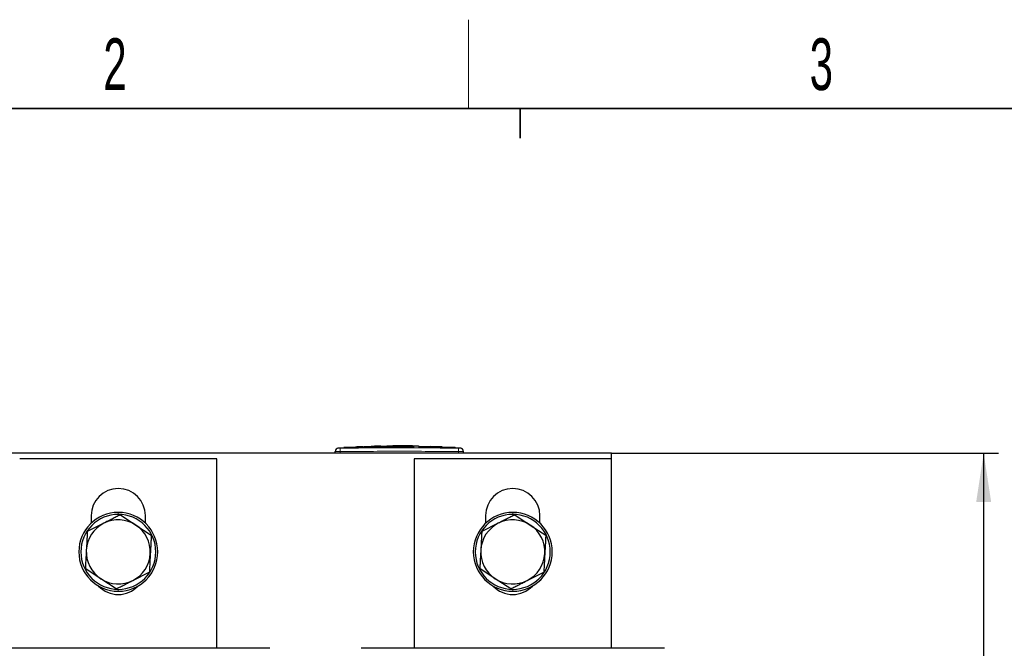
# Model space of a CAD drawing. Header units: millimetres. Extents: x 5 to 418, y 2 to 292.
# Tile 7 of 20: x 91 to 158, y 246 to 288. Entities that reach past the tile are written whole.
import ezdxf

# ---------------------------------------------------------------- set-up
doc = ezdxf.new("R2010")
doc.units = ezdxf.units.MM
doc.layers.add('SLD-0', color=7, linetype='Continuous')
doc.styles.add('SLDTEXTSTYLE0', font='TXT', dxfattribs={"width": 0.605})
doc.dimstyles.new('SLDDIMSTYLE1', dxfattribs={"dimtxt": 3.5, "dimasz": 3.302, "dimexe": 0, "dimexo": 0.0625, "dimgap": 0.875, "dimtad": 1, "dimdec": 0, "dimlfac": 3, "dimrnd": 1e-09, "dimzin": 12, "dimdsep": 46, "dimtxsty": 'SLDTEXTSTYLE0', "dimsah": 1, "dimcen": 0.09, "dimadec": 0, "dimazin": 3, "dimtfac": 1, "dimtdec": 0, "dimtofl": 0, "dimtmove": 0, "dimatfit": 3, "dimfxl": 1, "dimfrac": 2, "dimtolj": 1, "dimtzin": 12, "dimarcsym": 0})

# ---------------------------------------------------------------- blocks, each defined once
blk = doc.blocks.new('_D_1')
at = {"layer": 'SLD-0'}
for p, q in [((131.16, 259.209), (157.327, 259.209)), ((156.327, 187.775), (156.327, 259.209)), ((146.327, 187.775), (157.327, 187.775))]:
    blk.add_line(p, q, dxfattribs=at)
for points in [[(156.327, 259.209), (155.819, 255.907), (156.835, 255.907)], [(156.327, 187.775), (156.835, 191.077), (155.819, 191.077)]]:
    blk.add_solid(points, dxfattribs=at)
at = {"layer": 'SLD-0', "insert": (151.815, 219.481), "char_height": 3.5, "attachment_point": 1, "rotation": 90, "style": 'SLDTEXTSTYLE0'}
blk.add_mtext('214', dxfattribs=at)

msp = doc.modelspace()

# ---------------------------------------------------------------- linework, layer by layer
at = {"color": 7, "linetype": 'Continuous', "lineweight": 25}
for p, q in [((113.8565, 259.6119), (113.078, 259.5853)), ((113.1232, 259.5714), (113.8559, 259.5954)), ((113.8559, 259.5954), (113.8559, 259.5887)), ((114.8799, 259.6469), (114.4216, 259.6312)), ((114.6629, 259.6174), (114.6629, 259.6107)), ((115.565, 259.6921), (115.1451, 259.6781)), ((116.3954, 259.6986), (115.5659, 259.6703)), ((116.3954, 259.6936), (116.3954, 259.7109)), ((117.8299, 259.6382), (117.8299, 259.6315)), ((118.1215, 259.6959), (118.1215, 259.6765)), ((118.1215, 259.6343), (120.0138, 259.5886)), ((118.1215, 259.6343), (118.1215, 259.6276)), ((120.0138, 259.582), (118.1215, 259.6276)), ((120.4572, 259.587), (118.161, 259.6691)), ((118.9344, 259.669), (118.9344, 259.6562)), ((119.5148, 259.6431), (118.9344, 259.669)), ((118.9344, 259.6623), (119.5148, 259.6365)), ((118.9344, 259.6562), (119.5148, 259.6331)), ((119.7273, 259.6225), (119.7273, 259.6291)), ((131.16, 259.2086), (64.4933, 259.2086)), ((112.4933, 259.2086), (112.4933, 259.3125)), ((113.1234, 259.5761), (112.662, 259.5527)), ((113.8559, 259.5887), (113.1232, 259.5647)), ((113.1232, 259.5714), (113.1232, 259.5647)), ((120.536, 259.5789), (120.536, 259.5723)), ((120.9912, 259.5527), (120.536, 259.5742)), ((121.16, 259.2086), (121.16, 259.3125)), ((131.16, 258.8252), (131.16, 259.2086)), ((104.4933, 258.8252), (91.16, 258.8252)), ((104.4933, 246.0252), (104.4933, 258.8252)), ((117.8266, 258.8252), (117.8266, 246.0252)), ((131.16, 258.8252), (117.8266, 258.8252)), ((131.16, 246.0252), (131.16, 258.8252)), ((95.9933, 254.9919), (95.9933, 254.4784)), ((97.9636, 255.04), (99.0111, 254.3562)), ((99.66, 254.4784), (99.66, 254.9919)), ((122.66, 254.9919), (122.66, 254.4784)), ((124.6303, 255.04), (125.6777, 254.3562)), ((126.3266, 254.4784), (126.3266, 254.9919)), ((96.8477, 254.4748), (95.7317, 253.9096)), ((99.0111, 254.3562), (100.0585, 253.6723)), ((123.5143, 254.4748), (122.3984, 253.9096)), ((125.6777, 254.3562), (126.7252, 253.6723)), ((96.6422, 250.7276), (95.5947, 251.4115)), ((98.8056, 250.609), (99.9216, 251.1742)), ((123.3089, 250.7276), (122.2614, 251.4115)), ((125.4723, 250.609), (126.5882, 251.1742)), ((97.6897, 250.0438), (96.6422, 250.7276)), ((124.3563, 250.0438), (123.3089, 250.7276)), ((108.0766, 246.0252), (87.5766, 246.0252)), ((134.7433, 246.0252), (114.2433, 246.0252))]:
    msp.add_line(p, q, dxfattribs=at)
at = {"color": 7, "linetype": 'Continuous', "lineweight": 18}
for p, q in [((119.5148, 259.6431), (119.5148, 259.6365)), ((112.8238, 259.5458), (112.8266, 259.3126)), ((112.8266, 259.2086), (112.8266, 259.3126)), ((120.0138, 259.5886), (120.0138, 259.582)), ((120.8295, 259.5458), (120.8266, 259.3126)), ((120.8266, 259.2086), (120.8266, 259.3126)), ((97.8266, 255.0752), (97.8266, 255.2086)), ((124.4933, 255.0752), (124.4933, 255.2086)), ((97.8266, 250.0086), (97.8266, 249.8752)), ((124.4933, 250.0086), (124.4933, 249.8752))]:
    msp.add_line(p, q, dxfattribs=at)
at = {"color": 7, "linetype": 'Continuous', "lineweight": 25}
for centre, radius, start, end in [((112.7266, 259.323), 0.2333, 93.571236, 180.001701), ((120.9266, 259.323), 0.2333, 359.998284, 86.658763), ((97.8266, 254.9919), 1.8333, 0, 180), ((124.4933, 254.9919), 1.8333, 0, 180), ((97.8266, 252.5419), 2.6667, 90, 270), ((97.8266, 252.5419), 2.5333, 90, 270), ((97.8266, 252.5419), 2.6667, 270, 90), ((97.8266, 252.5419), 2.5333, 270, 90), ((124.4933, 252.5419), 2.6667, 90, 270), ((124.4933, 252.5419), 2.5333, 90, 270), ((124.4933, 252.5419), 2.6667, 270, 90), ((124.4933, 252.5419), 2.5333, 270, 90), ((97.8266, 252.5419), 2.1667, 116.861849, 176.861849), ((97.8266, 252.5419), 2.1667, 56.861849, 116.861849), ((97.8266, 252.5419), 2.1667, 356.861849, 56.861849), ((124.4933, 252.5419), 2.1667, 116.861849, 176.861849), ((124.4933, 252.5419), 2.1667, 56.861849, 116.861849), ((124.4933, 252.5419), 2.1667, 356.861849, 56.861849), ((97.8266, 252.5419), 2.1667, 176.861849, 236.861849), ((97.8266, 252.5419), 2.1667, 296.861849, 356.861849), ((124.4933, 252.5419), 2.1667, 176.861849, 236.861849), ((124.4933, 252.5419), 2.1667, 296.861849, 356.861849), ((97.8266, 252.5419), 2.1667, 236.861849, 296.861849), ((124.4933, 252.5419), 2.1667, 236.861849, 296.861849), ((97.8266, 251.4919), 1.8333, 223.445346, 316.554654), ((124.4933, 251.4919), 1.8333, 223.445346, 316.554654)]:
    msp.add_arc(centre, radius, start, end, dxfattribs=at)
at = {"color": 7, "linetype": 'Continuous', "lineweight": 18}
for centre, start, end in [((112.7266, 259.3125), 90.990495, 179.998049), ((120.9266, 259.3125), 0.001948, 89.00993)]:
    msp.add_arc(centre, 0.2333, start, end, dxfattribs=at)
at = {"color": 7, "linetype": 'Continuous', "lineweight": 25}
for points, knots in [([(113.8559, 259.6298), (113.9903, 259.6362), (114.2594, 259.6489), (114.5283, 259.6279), (114.6629, 259.6174)], [0, 0, 0, 0, 0.4995776, 1, 1, 1, 1]), ([(114.6629, 259.6107), (114.5286, 259.6212), (114.2596, 259.6423), (113.9905, 259.6295), (113.8559, 259.6231)], [0, 0, 0, 0, 0.4995035, 1, 1, 1, 1]), ([(114.6629, 259.6174), (115.1906, 259.628), (116.2462, 259.6492), (117.3019, 259.6418), (117.8299, 259.6382)], [0, 0, 0, 0, 0.4999225, 1, 1, 1, 1]), ([(117.8299, 259.6315), (117.3021, 259.6351), (116.2463, 259.6425), (115.1908, 259.6213), (114.6629, 259.6107)], [0, 0, 0, 0, 0.4999181, 1, 1, 1, 1]), ([(114.8791, 259.6718), (114.9618, 259.676), (115.1906, 259.6873), (115.4191, 259.6622), (115.565, 259.6461)], [0, 0, 0, 0, 0.3617553, 1, 1, 1, 1]), ([(115.565, 259.6461), (115.565, 259.6594), (115.565, 259.686), (115.565, 259.7023), (115.565, 259.6974), (115.565, 259.6967)], [0, 0, 0, 0, 0.4610541, 0.9228532, 1, 1, 1, 1]), ([(116.3954, 259.7109), (116.683, 259.7121), (117.2585, 259.7146), (117.8338, 259.7021), (118.1215, 259.6959)], [0, 0, 0, 0, 0.4999244, 1, 1, 1, 1]), ([(117.8559, 259.6938), (117.6568, 259.698), (117.17, 259.7081), (116.6831, 259.7057), (116.3954, 259.7042)], [0, 0, 0, 0, 0.4089864, 1, 1, 1, 1]), ([(117.8299, 259.6862), (117.5908, 259.6897), (117.1127, 259.6968), (116.6345, 259.6947), (116.3954, 259.6936)], [0, 0, 0, 0, 0.4999585, 1, 1, 1, 1]), ([(119.5148, 259.6331), (119.5265, 259.6326), (119.5504, 259.6316), (119.5851, 259.6304), (119.6181, 259.6294), (119.6479, 259.6287), (119.6741, 259.6282), (119.6956, 259.6279), (119.7121, 259.628), (119.723, 259.6283), (119.728, 259.6288), (119.7269, 259.6296), (119.7198, 259.6307), (119.7069, 259.6319), (119.6885, 259.6333), (119.6653, 259.6349), (119.6377, 259.6366), (119.6067, 259.6384), (119.5729, 259.6402), (119.5456, 259.6416), (119.526, 259.6426), (119.5185, 259.643), (119.5148, 259.6431)], [0, 0, 0, 0, 0.0529185, 0.1073704, 0.1602893, 0.2147451, 0.2676247, 0.3220395, 0.3748892, 0.4292717, 0.4821188, 0.5364972, 0.5893674, 0.6437684, 0.6966825, 0.7511281, 0.8040953, 0.858596, 0.911608, 0.9661563, 0.9830544, 1, 1, 1, 1]), ([(119.5148, 259.6365), (119.5265, 259.6359), (119.5505, 259.6347), (119.5852, 259.6329), (119.6182, 259.631), (119.648, 259.6293), (119.6743, 259.6276), (119.6958, 259.6261), (119.7124, 259.6247), (119.7228, 259.6236), (119.7276, 259.6228), (119.7268, 259.6225), (119.7266, 259.6225)], [0, 0, 0, 0, 0.1060229, 0.2151207, 0.3211435, 0.4302412, 0.5362551, 0.6453476, 0.7512862, 0.860303, 0.9661364, 1, 1, 1, 1]), ([(112.4933, 259.3125), (112.4933, 259.3165), (112.4933, 259.3226), (112.4933, 259.322), (112.4933, 259.3217)], [0, 0, 0, 0, 0.6377978, 1, 1, 1, 1]), ([(120.0138, 259.5886), (120.0773, 259.5869), (120.2042, 259.5833), (120.3724, 259.5806), (120.4818, 259.5791), (120.5223, 259.579), (120.536, 259.5789)], [0, 0, 0, 0, 0.2851253, 0.5702516, 0.8553553, 1, 1, 1, 1]), ([(120.536, 259.5723), (120.5062, 259.5724), (120.4466, 259.5728), (120.2928, 259.5752), (120.1412, 259.5782), (120.0459, 259.581), (120.0138, 259.582)], [0, 0, 0, 0, 0.285052, 0.570102, 0.8551915, 1, 1, 1, 1]), ([(120.536, 259.5789), (120.5696, 259.5788), (120.6367, 259.5785), (120.6179, 259.5819), (120.5341, 259.5875), (120.4936, 259.5902)], [0, 0, 0, 0, 0.3407821, 0.6815687, 1, 1, 1, 1]), ([(120.6099, 259.5737), (120.6132, 259.5732), (120.6244, 259.5715), (120.5727, 259.5719), (120.536, 259.5723)], [0, 0, 0, 0, 0.2906381, 1, 1, 1, 1]), ([(121.16, 259.3217), (121.16, 259.322), (121.16, 259.3229), (121.16, 259.3168), (121.16, 259.3125)], [0, 0, 0, 0, 0.3187816, 1, 1, 1, 1]), ([(97.9636, 255.04), (97.8718, 254.9935), (97.6881, 254.9005), (97.4099, 254.7596), (97.1296, 254.6176), (96.9417, 254.5224), (96.8477, 254.4748)], [0, 0, 0, 0, 0.2488583, 0.49808, 0.7487234, 1, 1, 1, 1]), ([(124.6303, 255.04), (124.5385, 254.9935), (124.3548, 254.9005), (124.0766, 254.7596), (123.7962, 254.6176), (123.6084, 254.5224), (123.5143, 254.4748)], [0, 0, 0, 0, 0.24885833, 0.49808005, 0.74872337, 1, 1, 1, 1]), ([(95.7317, 253.9096), (95.731, 253.8966), (95.7084, 253.4849), (95.6855, 253.0661), (95.6632, 252.6605)], [0, 0, 0, 0, 0.03148504, 1, 1, 1, 1]), ([(100.0585, 253.6723), (100.0578, 253.6594), (100.0517, 253.5471), (100.04, 253.3344), (100.0235, 253.0328), (100.0068, 252.7288), (99.9956, 252.5252), (99.9901, 252.4233)], [0, 0, 0, 0, 0.0314474, 0.2725242, 0.5139432, 0.7566821, 1, 1, 1, 1]), ([(122.3984, 253.9096), (122.3977, 253.8966), (122.3751, 253.4849), (122.3521, 253.0661), (122.3299, 252.6605)], [0, 0, 0, 0, 0.031485, 1, 1, 1, 1]), ([(126.7252, 253.6723), (126.7245, 253.6594), (126.7183, 253.5471), (126.7067, 253.3344), (126.6901, 253.0328), (126.6735, 252.7288), (126.6623, 252.5252), (126.6567, 252.4233)], [0, 0, 0, 0, 0.0314474, 0.2725242, 0.5139432, 0.7566821, 1, 1, 1, 1]), ([(95.6632, 252.6605), (95.6589, 252.5817), (95.6503, 252.4241), (95.6373, 252.1876), (95.6243, 251.9512), (95.6129, 251.7431), (95.6031, 251.5632), (95.5975, 251.462), (95.5947, 251.4115)], [0, 0, 0, 0, 0.1880433, 0.3763739, 0.5654879, 0.7548234, 0.877392, 1, 1, 1, 1]), ([(99.9901, 252.4233), (99.9727, 252.1071), (99.9497, 251.688), (99.9271, 251.2755), (99.9216, 251.1742)], [0, 0, 0, 0, 0.7546767, 1, 1, 1, 1]), ([(122.3299, 252.6605), (122.3256, 252.5817), (122.3169, 252.4241), (122.304, 252.1876), (122.291, 251.9512), (122.2796, 251.7431), (122.2697, 251.5632), (122.2642, 251.462), (122.2614, 251.4115)], [0, 0, 0, 0, 0.1880433, 0.3763739, 0.5654879, 0.7548234, 0.877392, 1, 1, 1, 1]), ([(126.6567, 252.4233), (126.6394, 252.1071), (126.6164, 251.688), (126.5938, 251.2755), (126.5882, 251.1742)], [0, 0, 0, 0, 0.7546767, 1, 1, 1, 1]), ([(97.6897, 250.0438), (97.7815, 250.0903), (97.9652, 250.1833), (98.2434, 250.3243), (98.5237, 250.4662), (98.7116, 250.5614), (98.8056, 250.609)], [0, 0, 0, 0, 0.24885833, 0.49808005, 0.74872337, 1, 1, 1, 1]), ([(124.3563, 250.0438), (124.4481, 250.0903), (124.6318, 250.1833), (124.9101, 250.3243), (125.1904, 250.4662), (125.3782, 250.5614), (125.4723, 250.609)], [0, 0, 0, 0, 0.24885833, 0.49808005, 0.74872337, 1, 1, 1, 1])]:
    msp.add_open_spline(points, degree=3, knots=knots, dxfattribs=at)
at = {"color": 7, "linetype": 'Continuous', "lineweight": 18}
for points, knots in [([(112.8266, 259.3126), (112.822, 259.3126), (112.8082, 259.3125), (112.7851, 259.3124), (112.7573, 259.3123), (112.7344, 259.3123), (112.7077, 259.3122), (112.6818, 259.3122), (112.6532, 259.3121), (112.6335, 259.3121), (112.6074, 259.3121), (112.5801, 259.3121), (112.5569, 259.3121), (112.5364, 259.3122), (112.5192, 259.3122), (112.507, 259.3123), (112.4996, 259.3123), (112.4945, 259.3124), (112.4937, 259.3125), (112.4933, 259.3125)], [0, 0, 0, 0, 0.0263587, 0.0792927, 0.1329862, 0.1874577, 0.2148249, 0.2940861, 0.3477815, 0.4022549, 0.4296232, 0.5357869, 0.6169537, 0.6443213, 0.7504827, 0.8316477, 0.8590146, 0.9291828, 1, 1, 1, 1]), ([(112.712, 259.5558), (112.712, 259.5558), (112.7115, 259.5562), (112.7137, 259.5544), (112.7191, 259.5492), (112.7226, 259.5458)], [0, 0, 0, 0, 0.0215828, 0.3621264, 1, 1, 1, 1]), ([(112.7226, 259.5458), (112.7232, 259.5458), (112.7246, 259.5456), (112.737, 259.5454), (112.7598, 259.5454), (112.7899, 259.5455), (112.8125, 259.5457), (112.8238, 259.5458)], [0, 0, 0, 0, 0.1406569, 0.35550383, 0.57103286, 0.78617163, 1, 1, 1, 1]), ([(112.8238, 259.5458), (113.4909, 259.5527), (114.8252, 259.5664), (116.8268, 259.5711), (118.8283, 259.5664), (120.1624, 259.5527), (120.8295, 259.5458)], [0, 0, 0, 0, 0.2500113, 0.5000392, 0.7500099, 1, 1, 1, 1]), ([(120.8266, 259.3126), (120.1601, 259.3198), (118.8269, 259.3343), (116.8269, 259.3403), (114.8268, 259.3343), (113.4934, 259.3198), (112.8266, 259.3126)], [0, 0, 0, 0, 0.249976, 0.499961, 0.7499755, 1, 1, 1, 1]), ([(121.16, 259.3125), (121.1563, 259.3124), (121.1489, 259.3122), (121.0915, 259.3121), (121.0069, 259.3121), (120.9132, 259.3123), (120.8512, 259.3125), (120.8266, 259.3126)], [0, 0, 0, 0, 0.2146728, 0.4293525, 0.6440267, 0.8586958, 1, 1, 1, 1]), ([(120.8295, 259.5458), (120.8369, 259.5458), (120.8556, 259.5456), (120.8838, 259.5454), (120.9094, 259.5454), (120.9269, 259.5455), (120.9294, 259.5457), (120.9307, 259.5458)], [0, 0, 0, 0, 0.1405668, 0.3553275, 0.5708435, 0.7860436, 1, 1, 1, 1]), ([(120.9307, 259.5458), (120.935, 259.5499), (120.9412, 259.5558), (120.9403, 259.555), (120.94, 259.5547)], [0, 0, 0, 0, 0.68100332, 1, 1, 1, 1])]:
    msp.add_open_spline(points, degree=3, knots=knots, dxfattribs=at)
at = {"layer": 'SLD-0', "lineweight": 18}
msp.add_line((121.5, 282.5), (121.5, 288.5), dxfattribs=at)
at = {"layer": 'SLD-0', "lineweight": 35}
msp.add_line((408, 282.5), (26, 282.5), dxfattribs=at)
at = {"layer": 'SLD-0'}
for p, q in [((125, 280.5), (125, 282.5)), ((125, 282.5), (125, 280.5))]:
    msp.add_line(p, q, dxfattribs=at)

# ---------------------------------------------------------------- texts
at = {"layer": 'SLD-0', "char_height": 3.5, "attachment_point": 2, "style": 'SLDTEXTSTYLE0'}
for s, insert in [('2', (97.6027, 287.243)), ('3', (145.3527, 287.243))]:
    msp.add_mtext(s, dxfattribs=dict(at, insert=insert))

# ---------------------------------------------------------------- dimensions: what is measured, and where the dimension line sits
at = {"layer": 'SLD-0'}
dim = msp.add_linear_dim(base=(156.3266, 259.2086), p1=(146.3266, 187.7752), p2=(131.16, 259.2086), angle=90, dimstyle='SLDDIMSTYLE1', dxfattribs=at)
dim.commit()
dim.dimension.update_dxf_attribs({"geometry": '_D_1', "text_midpoint": (156.3266, 223.4919), "dimtype": 160})

doc.saveas('drawing.dxf')
